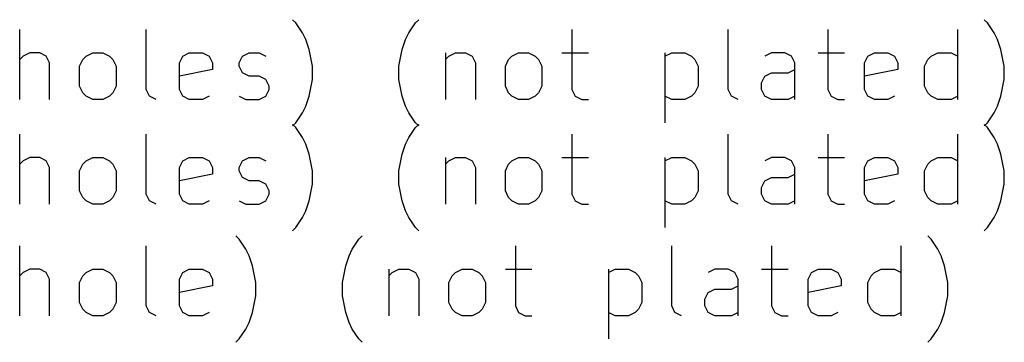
# Model space of a CAD drawing. Extents: x 65.4 to 135.5, y -105.6 to -54.2.
# Tile 2 of 2: x 107.3 to 135.5, y -105.6 to -96.3. Entities that reach past the tile are written whole.
import ezdxf

# ---------------------------------------------------------------- set-up
doc = ezdxf.new("R2010")
doc.units = 0
doc.layers.add('BLACK', color=7, linetype='CONTINUOUS')

msp = doc.modelspace()

# ---------------------------------------------------------------- linework, layer by layer
at = {"layer": 'BLACK', "linetype": 'CONTINUOUS'}
for p, q in [((115.254, -96.4061), (115.159, -96.3109)), ((115.444, -96.6918), (115.254, -96.4061)), ((118.492, -96.6918), (118.683, -96.4061)), ((118.683, -96.4061), (118.778, -96.3109)), ((135.063, -96.4061), (134.968, -96.3109)), ((135.254, -96.6918), (135.063, -96.4061)), ((107.349, -98.5966), (107.349, -96.5966)), ((110.968, -98.3109), (110.968, -96.5966)), ((115.54, -96.8823), (115.444, -96.6918)), ((118.397, -96.8823), (118.492, -96.6918)), ((123.159, -96.5966), (123.159, -98.3109)), ((127.635, -98.3109), (127.635, -96.5966)), ((130.492, -96.5966), (130.492, -98.3109)), ((134.206, -98.5966), (134.206, -96.5966)), ((135.349, -96.8823), (135.254, -96.6918)), ((115.635, -97.168), (115.54, -96.8823)), ((118.302, -97.168), (118.397, -96.8823)), ((135.444, -97.168), (135.349, -96.8823)), ((115.73, -97.6442), (115.635, -97.168)), ((118.206, -97.6442), (118.302, -97.168)), ((135.54, -97.6442), (135.444, -97.168)), ((107.444, -97.3585), (107.349, -97.4537)), ((107.635, -97.2633), (107.444, -97.3585)), ((107.921, -97.2633), (107.635, -97.2633)), ((108.111, -97.3585), (107.921, -97.2633)), ((108.206, -97.549), (108.111, -97.3585)), ((109.063, -97.6442), (109.159, -97.4537)), ((109.159, -97.4537), (109.254, -97.3585)), ((109.254, -97.3585), (109.444, -97.2633)), ((109.444, -97.2633), (109.73, -97.2633)), ((109.73, -97.2633), (109.921, -97.3585)), ((109.921, -97.3585), (110.016, -97.4537)), ((110.016, -97.4537), (110.111, -97.6442)), ((111.921, -97.549), (112.016, -97.3585)), ((112.016, -97.3585), (112.206, -97.2633)), ((112.206, -97.2633), (112.587, -97.2633)), ((112.587, -97.2633), (112.778, -97.3585)), ((112.778, -97.3585), (112.873, -97.549)), ((113.635, -97.549), (113.73, -97.3585)), ((113.73, -97.3585), (113.921, -97.2633)), ((113.921, -97.2633), (114.206, -97.2633)), ((114.206, -97.2633), (114.397, -97.3585)), ((119.54, -97.2633), (119.54, -98.5966)), ((119.54, -97.4537), (119.635, -97.3585)), ((119.635, -97.3585), (119.825, -97.2633)), ((119.825, -97.2633), (120.111, -97.2633)), ((120.111, -97.2633), (120.302, -97.3585)), ((120.302, -97.3585), (120.397, -97.549)), ((121.254, -97.6442), (121.349, -97.4537)), ((121.349, -97.4537), (121.444, -97.3585)), ((121.444, -97.3585), (121.635, -97.2633)), ((121.635, -97.2633), (121.921, -97.2633)), ((121.921, -97.2633), (122.111, -97.3585)), ((122.111, -97.3585), (122.206, -97.4537)), ((122.206, -97.4537), (122.302, -97.6442)), ((122.873, -97.2633), (123.635, -97.2633)), ((125.825, -97.2633), (125.825, -99.2633)), ((125.825, -97.3585), (126.016, -97.2633)), ((126.016, -97.2633), (126.397, -97.2633)), ((126.397, -97.2633), (126.587, -97.3585)), ((126.587, -97.3585), (126.683, -97.4537)), ((126.683, -97.4537), (126.778, -97.6442)), ((128.873, -97.2633), (128.683, -97.3585)), ((129.254, -97.2633), (128.873, -97.2633)), ((129.444, -97.3585), (129.254, -97.2633)), ((129.54, -97.549), (129.444, -97.3585)), ((130.206, -97.2633), (130.968, -97.2633)), ((131.54, -97.549), (131.635, -97.3585)), ((131.635, -97.3585), (131.825, -97.2633)), ((131.825, -97.2633), (132.206, -97.2633)), ((132.206, -97.2633), (132.397, -97.3585)), ((132.397, -97.3585), (132.492, -97.549)), ((133.254, -97.6442), (133.349, -97.4537)), ((133.349, -97.4537), (133.444, -97.3585)), ((133.444, -97.3585), (133.635, -97.2633)), ((133.635, -97.2633), (134.016, -97.2633)), ((134.016, -97.2633), (134.206, -97.3585)), ((108.206, -98.5966), (108.206, -97.549)), ((109.063, -98.2156), (109.063, -97.6442)), ((110.111, -97.6442), (110.111, -98.2156)), ((111.921, -98.3109), (111.921, -97.549)), ((112.873, -97.7395), (111.921, -97.9299)), ((112.873, -97.549), (112.873, -97.7395)), ((113.635, -97.6442), (113.635, -97.549)), ((113.73, -97.8347), (113.635, -97.6442)), ((115.73, -98.0252), (115.73, -97.6442)), ((118.206, -98.0252), (118.206, -97.6442)), ((120.397, -97.549), (120.397, -98.5966)), ((121.254, -98.2156), (121.254, -97.6442)), ((122.302, -97.6442), (122.302, -98.2156)), ((126.778, -97.6442), (126.778, -98.2156)), ((129.349, -97.8347), (129.54, -97.7395)), ((129.54, -98.5966), (129.54, -97.549)), ((131.54, -98.3109), (131.54, -97.549)), ((132.492, -97.7395), (131.54, -97.9299)), ((132.492, -97.549), (132.492, -97.7395)), ((133.254, -98.2156), (133.254, -97.6442)), ((135.54, -98.0252), (135.54, -97.6442)), ((113.921, -97.9299), (113.73, -97.8347)), ((114.206, -97.9299), (113.921, -97.9299)), ((114.397, -98.0252), (114.206, -97.9299)), ((114.492, -98.2156), (114.397, -98.0252)), ((115.635, -98.5014), (115.73, -98.0252)), ((118.302, -98.5014), (118.206, -98.0252)), ((128.587, -98.1204), (128.683, -97.9299)), ((128.683, -97.9299), (128.873, -97.8347)), ((128.873, -97.8347), (129.349, -97.8347)), ((135.444, -98.5014), (135.54, -98.0252)), ((109.159, -98.4061), (109.063, -98.2156)), ((110.111, -98.2156), (110.016, -98.4061)), ((111.063, -98.5014), (110.968, -98.3109)), ((112.016, -98.5014), (111.921, -98.3109)), ((114.397, -98.5014), (114.492, -98.3109)), ((114.492, -98.3109), (114.492, -98.2156)), ((121.349, -98.4061), (121.254, -98.2156)), ((122.302, -98.2156), (122.206, -98.4061)), ((123.159, -98.3109), (123.254, -98.5014)), ((126.778, -98.2156), (126.683, -98.4061)), ((127.73, -98.5014), (127.635, -98.3109)), ((128.587, -98.3109), (128.587, -98.1204)), ((128.683, -98.5014), (128.587, -98.3109)), ((130.492, -98.3109), (130.587, -98.5014)), ((131.635, -98.5014), (131.54, -98.3109)), ((133.349, -98.4061), (133.254, -98.2156)), ((109.254, -98.5014), (109.159, -98.4061)), ((109.444, -98.5966), (109.254, -98.5014)), ((109.73, -98.5966), (109.444, -98.5966)), ((109.921, -98.5014), (109.73, -98.5966)), ((110.016, -98.4061), (109.921, -98.5014)), ((111.254, -98.5966), (111.063, -98.5014)), ((112.206, -98.5966), (112.016, -98.5014)), ((112.587, -98.5966), (112.206, -98.5966)), ((112.778, -98.5014), (112.587, -98.5966)), ((113.635, -98.5014), (113.825, -98.5966)), ((113.825, -98.5966), (114.206, -98.5966)), ((114.206, -98.5966), (114.397, -98.5014)), ((115.54, -98.7871), (115.635, -98.5014)), ((118.397, -98.7871), (118.302, -98.5014)), ((121.444, -98.5014), (121.349, -98.4061)), ((121.635, -98.5966), (121.444, -98.5014)), ((121.921, -98.5966), (121.635, -98.5966)), ((122.111, -98.5014), (121.921, -98.5966)), ((122.206, -98.4061), (122.111, -98.5014)), ((123.254, -98.5014), (123.444, -98.5966)), ((123.444, -98.5966), (123.635, -98.5966)), ((126.016, -98.5966), (125.825, -98.5014)), ((126.397, -98.5966), (126.016, -98.5966)), ((126.587, -98.5014), (126.397, -98.5966)), ((126.683, -98.4061), (126.587, -98.5014)), ((127.921, -98.5966), (127.73, -98.5014)), ((128.873, -98.5966), (128.683, -98.5014)), ((129.349, -98.5966), (128.873, -98.5966)), ((129.54, -98.5014), (129.349, -98.5966)), ((130.587, -98.5014), (130.778, -98.5966)), ((130.778, -98.5966), (130.968, -98.5966)), ((131.825, -98.5966), (131.635, -98.5014)), ((132.206, -98.5966), (131.825, -98.5966)), ((132.397, -98.5014), (132.206, -98.5966)), ((133.444, -98.5014), (133.349, -98.4061)), ((133.635, -98.5966), (133.444, -98.5014)), ((134.016, -98.5966), (133.635, -98.5966)), ((134.206, -98.5014), (134.016, -98.5966)), ((135.349, -98.7871), (135.444, -98.5014)), ((115.444, -98.9776), (115.54, -98.7871)), ((118.492, -98.9776), (118.397, -98.7871)), ((135.254, -98.9776), (135.349, -98.7871)), ((115.254, -99.2633), (115.444, -98.9776)), ((118.683, -99.2633), (118.492, -98.9776)), ((135.063, -99.2633), (135.254, -98.9776)), ((115.159, -99.3585), (115.254, -99.2633)), ((115.254, -99.4061), (115.159, -99.3109)), ((115.444, -99.6918), (115.254, -99.4061)), ((118.492, -99.6918), (118.683, -99.4061)), ((118.778, -99.3585), (118.683, -99.2633)), ((118.683, -99.4061), (118.778, -99.3109)), ((134.968, -99.3585), (135.063, -99.2633)), ((135.063, -99.4061), (134.968, -99.3109)), ((135.254, -99.6918), (135.063, -99.4061)), ((107.349, -101.597), (107.349, -99.5966)), ((110.968, -101.311), (110.968, -99.5966)), ((115.54, -99.8823), (115.444, -99.6918)), ((118.397, -99.8823), (118.492, -99.6918)), ((123.159, -99.5966), (123.159, -101.311)), ((127.635, -101.311), (127.635, -99.5966)), ((130.492, -99.5966), (130.492, -101.311)), ((134.206, -101.597), (134.206, -99.5966)), ((135.349, -99.8823), (135.254, -99.6918)), ((115.635, -100.168), (115.54, -99.8823)), ((118.302, -100.168), (118.397, -99.8823)), ((135.444, -100.168), (135.349, -99.8823)), ((107.444, -100.359), (107.349, -100.454)), ((107.635, -100.263), (107.444, -100.359)), ((107.921, -100.263), (107.635, -100.263)), ((108.111, -100.359), (107.921, -100.263)), ((108.206, -100.549), (108.111, -100.359)), ((109.159, -100.454), (109.254, -100.359)), ((109.254, -100.359), (109.444, -100.263)), ((109.444, -100.263), (109.73, -100.263)), ((109.73, -100.263), (109.921, -100.359)), ((109.921, -100.359), (110.016, -100.454)), ((111.921, -100.549), (112.016, -100.359)), ((112.016, -100.359), (112.206, -100.263)), ((112.206, -100.263), (112.587, -100.263)), ((112.587, -100.263), (112.778, -100.359)), ((112.778, -100.359), (112.873, -100.549)), ((113.635, -100.549), (113.73, -100.359)), ((113.73, -100.359), (113.921, -100.263)), ((113.921, -100.263), (114.206, -100.263)), ((114.206, -100.263), (114.397, -100.359)), ((115.73, -100.644), (115.635, -100.168)), ((118.206, -100.644), (118.302, -100.168)), ((119.54, -100.263), (119.54, -101.597)), ((119.54, -100.454), (119.635, -100.359)), ((119.635, -100.359), (119.825, -100.263)), ((119.825, -100.263), (120.111, -100.263)), ((120.111, -100.263), (120.302, -100.359)), ((120.302, -100.359), (120.397, -100.549)), ((121.349, -100.454), (121.444, -100.359)), ((121.444, -100.359), (121.635, -100.263)), ((121.635, -100.263), (121.921, -100.263)), ((121.921, -100.263), (122.111, -100.359)), ((122.111, -100.359), (122.206, -100.454)), ((122.873, -100.263), (123.635, -100.263)), ((125.825, -100.263), (125.825, -102.263)), ((125.825, -100.359), (126.016, -100.263)), ((126.016, -100.263), (126.397, -100.263)), ((126.397, -100.263), (126.587, -100.359)), ((126.587, -100.359), (126.683, -100.454)), ((128.873, -100.263), (128.683, -100.359)), ((129.254, -100.263), (128.873, -100.263)), ((129.444, -100.359), (129.254, -100.263)), ((129.54, -100.549), (129.444, -100.359)), ((130.206, -100.263), (130.968, -100.263)), ((131.54, -100.549), (131.635, -100.359)), ((131.635, -100.359), (131.825, -100.263)), ((131.825, -100.263), (132.206, -100.263)), ((132.206, -100.263), (132.397, -100.359)), ((132.397, -100.359), (132.492, -100.549)), ((133.349, -100.454), (133.444, -100.359)), ((133.444, -100.359), (133.635, -100.263)), ((133.635, -100.263), (134.016, -100.263)), ((134.016, -100.263), (134.206, -100.359)), ((135.54, -100.644), (135.444, -100.168)), ((108.206, -101.597), (108.206, -100.549)), ((109.063, -100.644), (109.159, -100.454)), ((110.016, -100.454), (110.111, -100.644)), ((111.921, -101.311), (111.921, -100.549)), ((112.873, -100.549), (112.873, -100.739)), ((113.635, -100.644), (113.635, -100.549)), ((120.397, -100.549), (120.397, -101.597)), ((121.254, -100.644), (121.349, -100.454)), ((122.206, -100.454), (122.302, -100.644)), ((126.683, -100.454), (126.778, -100.644)), ((129.54, -101.597), (129.54, -100.549)), ((131.54, -101.311), (131.54, -100.549)), ((132.492, -100.549), (132.492, -100.739)), ((133.254, -100.644), (133.349, -100.454)), ((109.063, -101.216), (109.063, -100.644)), ((110.111, -100.644), (110.111, -101.216)), ((112.873, -100.739), (111.921, -100.93)), ((113.73, -100.835), (113.635, -100.644)), ((113.921, -100.93), (113.73, -100.835)), ((115.73, -101.025), (115.73, -100.644)), ((118.206, -101.025), (118.206, -100.644)), ((121.254, -101.216), (121.254, -100.644)), ((122.302, -100.644), (122.302, -101.216)), ((126.778, -100.644), (126.778, -101.216)), ((128.683, -100.93), (128.873, -100.835)), ((128.873, -100.835), (129.349, -100.835)), ((129.349, -100.835), (129.54, -100.739)), ((132.492, -100.739), (131.54, -100.93)), ((133.254, -101.216), (133.254, -100.644)), ((135.54, -101.025), (135.54, -100.644)), ((114.206, -100.93), (113.921, -100.93)), ((114.397, -101.025), (114.206, -100.93)), ((114.492, -101.216), (114.397, -101.025)), ((115.635, -101.501), (115.73, -101.025)), ((118.302, -101.501), (118.206, -101.025)), ((128.587, -101.12), (128.683, -100.93)), ((128.587, -101.311), (128.587, -101.12)), ((135.444, -101.501), (135.54, -101.025)), ((109.159, -101.406), (109.063, -101.216)), ((109.254, -101.501), (109.159, -101.406)), ((110.016, -101.406), (109.921, -101.501)), ((110.111, -101.216), (110.016, -101.406)), ((111.063, -101.501), (110.968, -101.311)), ((112.016, -101.501), (111.921, -101.311)), ((114.397, -101.501), (114.492, -101.311)), ((114.492, -101.311), (114.492, -101.216)), ((121.349, -101.406), (121.254, -101.216)), ((121.444, -101.501), (121.349, -101.406)), ((122.206, -101.406), (122.111, -101.501)), ((122.302, -101.216), (122.206, -101.406)), ((123.159, -101.311), (123.254, -101.501)), ((126.683, -101.406), (126.587, -101.501)), ((126.778, -101.216), (126.683, -101.406)), ((127.73, -101.501), (127.635, -101.311)), ((128.683, -101.501), (128.587, -101.311)), ((130.492, -101.311), (130.587, -101.501)), ((131.635, -101.501), (131.54, -101.311)), ((133.349, -101.406), (133.254, -101.216)), ((133.444, -101.501), (133.349, -101.406)), ((109.444, -101.597), (109.254, -101.501)), ((109.73, -101.597), (109.444, -101.597)), ((109.921, -101.501), (109.73, -101.597)), ((111.254, -101.597), (111.063, -101.501)), ((112.206, -101.597), (112.016, -101.501)), ((112.587, -101.597), (112.206, -101.597)), ((112.778, -101.501), (112.587, -101.597)), ((113.635, -101.501), (113.825, -101.597)), ((113.825, -101.597), (114.206, -101.597)), ((114.206, -101.597), (114.397, -101.501)), ((115.54, -101.787), (115.635, -101.501)), ((118.397, -101.787), (118.302, -101.501)), ((121.635, -101.597), (121.444, -101.501)), ((121.921, -101.597), (121.635, -101.597)), ((122.111, -101.501), (121.921, -101.597)), ((123.254, -101.501), (123.444, -101.597)), ((123.444, -101.597), (123.635, -101.597)), ((126.016, -101.597), (125.825, -101.501)), ((126.397, -101.597), (126.016, -101.597)), ((126.587, -101.501), (126.397, -101.597)), ((127.921, -101.597), (127.73, -101.501)), ((128.873, -101.597), (128.683, -101.501)), ((129.349, -101.597), (128.873, -101.597)), ((129.54, -101.501), (129.349, -101.597)), ((130.587, -101.501), (130.778, -101.597)), ((130.778, -101.597), (130.968, -101.597)), ((131.825, -101.597), (131.635, -101.501)), ((132.206, -101.597), (131.825, -101.597)), ((132.397, -101.501), (132.206, -101.597)), ((133.635, -101.597), (133.444, -101.501)), ((134.016, -101.597), (133.635, -101.597)), ((134.206, -101.501), (134.016, -101.597)), ((135.349, -101.787), (135.444, -101.501)), ((115.254, -102.263), (115.444, -101.978)), ((115.444, -101.978), (115.54, -101.787)), ((118.492, -101.978), (118.397, -101.787)), ((118.683, -102.263), (118.492, -101.978)), ((135.063, -102.263), (135.254, -101.978)), ((135.254, -101.978), (135.349, -101.787)), ((115.159, -102.359), (115.254, -102.263)), ((118.778, -102.359), (118.683, -102.263)), ((134.968, -102.359), (135.063, -102.263)), ((113.635, -102.606), (113.54, -102.511)), ((113.825, -102.892), (113.635, -102.606)), ((116.873, -102.892), (117.063, -102.606)), ((117.063, -102.606), (117.159, -102.511)), ((133.444, -102.606), (133.349, -102.511)), ((133.635, -102.892), (133.444, -102.606)), ((107.349, -104.797), (107.349, -102.797)), ((110.968, -104.511), (110.968, -102.797)), ((113.921, -103.082), (113.825, -102.892)), ((116.778, -103.082), (116.873, -102.892)), ((121.54, -102.797), (121.54, -104.511)), ((126.016, -104.511), (126.016, -102.797)), ((128.873, -102.797), (128.873, -104.511)), ((132.587, -104.797), (132.587, -102.797)), ((133.73, -103.082), (133.635, -102.892)), ((114.016, -103.368), (113.921, -103.082)), ((116.683, -103.368), (116.778, -103.082)), ((133.825, -103.368), (133.73, -103.082)), ((114.111, -103.844), (114.016, -103.368)), ((116.587, -103.844), (116.683, -103.368)), ((133.921, -103.844), (133.825, -103.368)), ((107.444, -103.559), (107.349, -103.654)), ((107.635, -103.463), (107.444, -103.559)), ((107.921, -103.463), (107.635, -103.463)), ((108.111, -103.559), (107.921, -103.463)), ((108.206, -103.749), (108.111, -103.559)), ((109.063, -103.844), (109.159, -103.654)), ((109.159, -103.654), (109.254, -103.559)), ((109.254, -103.559), (109.444, -103.463)), ((109.444, -103.463), (109.73, -103.463)), ((109.73, -103.463), (109.921, -103.559)), ((109.921, -103.559), (110.016, -103.654)), ((110.016, -103.654), (110.111, -103.844)), ((111.921, -103.749), (112.016, -103.559)), ((112.016, -103.559), (112.206, -103.463)), ((112.206, -103.463), (112.587, -103.463)), ((112.587, -103.463), (112.778, -103.559)), ((112.778, -103.559), (112.873, -103.749)), ((117.921, -103.463), (117.921, -104.797)), ((117.921, -103.654), (118.016, -103.559)), ((118.016, -103.559), (118.206, -103.463)), ((118.206, -103.463), (118.492, -103.463)), ((118.492, -103.463), (118.683, -103.559)), ((118.683, -103.559), (118.778, -103.749)), ((119.635, -103.844), (119.73, -103.654)), ((119.73, -103.654), (119.825, -103.559)), ((119.825, -103.559), (120.016, -103.463)), ((120.016, -103.463), (120.302, -103.463)), ((120.302, -103.463), (120.492, -103.559)), ((120.492, -103.559), (120.587, -103.654)), ((120.587, -103.654), (120.683, -103.844)), ((121.254, -103.463), (122.016, -103.463)), ((124.206, -103.463), (124.206, -105.463)), ((124.206, -103.559), (124.397, -103.463)), ((124.397, -103.463), (124.778, -103.463)), ((124.778, -103.463), (124.968, -103.559)), ((124.968, -103.559), (125.063, -103.654)), ((125.063, -103.654), (125.159, -103.844)), ((127.254, -103.463), (127.063, -103.559)), ((127.635, -103.463), (127.254, -103.463)), ((127.825, -103.559), (127.635, -103.463)), ((127.921, -103.749), (127.825, -103.559)), ((128.587, -103.463), (129.349, -103.463)), ((129.921, -103.749), (130.016, -103.559)), ((130.016, -103.559), (130.206, -103.463)), ((130.206, -103.463), (130.587, -103.463)), ((130.587, -103.463), (130.778, -103.559)), ((130.778, -103.559), (130.873, -103.749)), ((131.635, -103.844), (131.73, -103.654)), ((131.73, -103.654), (131.825, -103.559)), ((131.825, -103.559), (132.016, -103.463)), ((132.016, -103.463), (132.397, -103.463)), ((132.397, -103.463), (132.587, -103.559)), ((108.206, -104.797), (108.206, -103.749)), ((109.063, -104.416), (109.063, -103.844)), ((110.111, -103.844), (110.111, -104.416)), ((111.921, -104.511), (111.921, -103.749)), ((112.873, -103.939), (111.921, -104.13)), ((112.873, -103.749), (112.873, -103.939)), ((114.111, -104.225), (114.111, -103.844)), ((116.587, -104.225), (116.587, -103.844)), ((118.778, -103.749), (118.778, -104.797)), ((119.635, -104.416), (119.635, -103.844)), ((120.683, -103.844), (120.683, -104.416)), ((125.159, -103.844), (125.159, -104.416)), ((127.73, -104.035), (127.921, -103.939)), ((127.921, -104.797), (127.921, -103.749)), ((129.921, -104.511), (129.921, -103.749)), ((130.873, -103.939), (129.921, -104.13)), ((130.873, -103.749), (130.873, -103.939)), ((131.635, -104.416), (131.635, -103.844)), ((133.921, -104.225), (133.921, -103.844)), ((114.016, -104.701), (114.111, -104.225)), ((116.683, -104.701), (116.587, -104.225)), ((126.968, -104.32), (127.063, -104.13)), ((127.063, -104.13), (127.254, -104.035)), ((127.254, -104.035), (127.73, -104.035)), ((133.825, -104.701), (133.921, -104.225)), ((109.159, -104.606), (109.063, -104.416)), ((110.111, -104.416), (110.016, -104.606)), ((111.063, -104.701), (110.968, -104.511)), ((112.016, -104.701), (111.921, -104.511)), ((119.73, -104.606), (119.635, -104.416)), ((120.683, -104.416), (120.587, -104.606)), ((121.54, -104.511), (121.635, -104.701)), ((125.159, -104.416), (125.063, -104.606)), ((126.111, -104.701), (126.016, -104.511)), ((126.968, -104.511), (126.968, -104.32)), ((127.063, -104.701), (126.968, -104.511)), ((128.873, -104.511), (128.968, -104.701)), ((130.016, -104.701), (129.921, -104.511)), ((131.73, -104.606), (131.635, -104.416)), ((109.254, -104.701), (109.159, -104.606)), ((109.444, -104.797), (109.254, -104.701)), ((109.73, -104.797), (109.444, -104.797)), ((109.921, -104.701), (109.73, -104.797)), ((110.016, -104.606), (109.921, -104.701)), ((111.254, -104.797), (111.063, -104.701)), ((112.206, -104.797), (112.016, -104.701)), ((112.587, -104.797), (112.206, -104.797)), ((112.778, -104.701), (112.587, -104.797)), ((113.921, -104.987), (114.016, -104.701)), ((116.778, -104.987), (116.683, -104.701)), ((119.825, -104.701), (119.73, -104.606)), ((120.016, -104.797), (119.825, -104.701)), ((120.302, -104.797), (120.016, -104.797)), ((120.492, -104.701), (120.302, -104.797)), ((120.587, -104.606), (120.492, -104.701)), ((121.635, -104.701), (121.825, -104.797)), ((121.825, -104.797), (122.016, -104.797)), ((124.397, -104.797), (124.206, -104.701)), ((124.778, -104.797), (124.397, -104.797)), ((124.968, -104.701), (124.778, -104.797)), ((125.063, -104.606), (124.968, -104.701)), ((126.302, -104.797), (126.111, -104.701)), ((127.254, -104.797), (127.063, -104.701)), ((127.73, -104.797), (127.254, -104.797)), ((127.921, -104.701), (127.73, -104.797)), ((128.968, -104.701), (129.159, -104.797)), ((129.159, -104.797), (129.349, -104.797)), ((130.206, -104.797), (130.016, -104.701)), ((130.587, -104.797), (130.206, -104.797)), ((130.778, -104.701), (130.587, -104.797)), ((131.825, -104.701), (131.73, -104.606)), ((132.016, -104.797), (131.825, -104.701)), ((132.397, -104.797), (132.016, -104.797)), ((132.587, -104.701), (132.397, -104.797)), ((133.73, -104.987), (133.825, -104.701)), ((113.825, -105.178), (113.921, -104.987)), ((116.873, -105.178), (116.778, -104.987)), ((133.635, -105.178), (133.73, -104.987)), ((113.635, -105.463), (113.825, -105.178)), ((117.063, -105.463), (116.873, -105.178)), ((133.444, -105.463), (133.635, -105.178)), ((113.54, -105.559), (113.635, -105.463)), ((117.159, -105.559), (117.063, -105.463)), ((133.349, -105.559), (133.444, -105.463))]:
    msp.add_line(p, q, dxfattribs=at)

doc.saveas('drawing.dxf')
